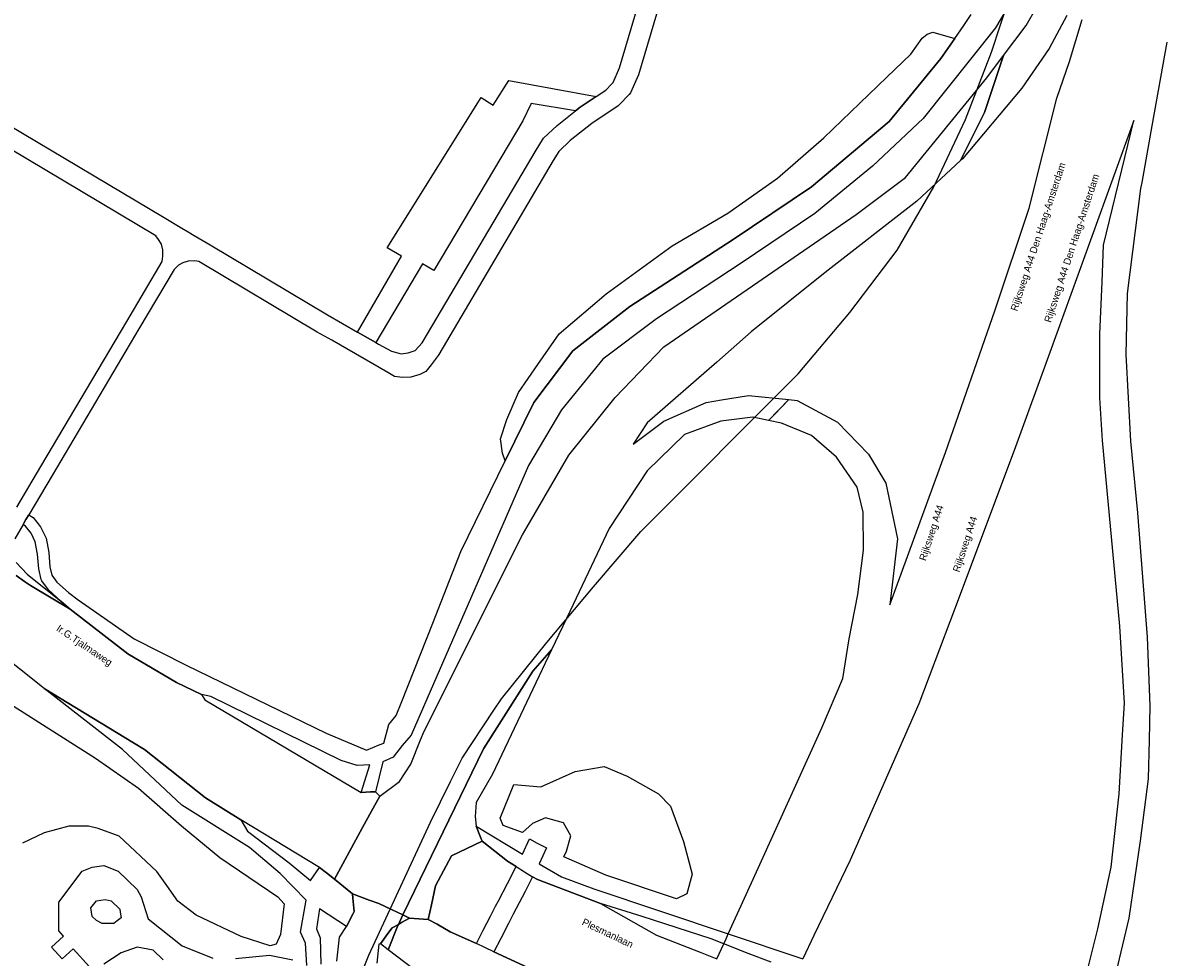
# Model space of a CAD drawing. Header units: metres. Extents: x 89872 to 99175, y 455036 to 468911.
# Tile 36 of 196: x 90774 to 91172, y 464623 to 464951. Entities that reach past the tile are written whole.
import ezdxf

# ---------------------------------------------------------------- set-up
doc = ezdxf.new("R2010")
doc.units = ezdxf.units.M
for name, color, linetype in [('Gemeentegrenzen', 7, 'KG-GEMEENTE'), ('STRNM', 7, 'Continuous'), ('Wegdeel doorgaand', 1, 'Continuous')]:
    doc.layers.add(name, color=color, linetype=linetype)
doc.layers.add('Waterdeel', color=7, linetype='Continuous', true_color=0x00aaff)
doc.layers.add('Wegdeel', color=7, linetype='Continuous', true_color=0x9a9a9a)
doc.linetypes.add('KG-GEMEENTE', pattern='A,1,-2.25,[5,NLCS.SHX,S=1,R=0,X=0,Y=0],-2.25', length=5.5)

msp = doc.modelspace()

# ---------------------------------------------------------------- linework, layer by layer
at = {"layer": 'Gemeentegrenzen', "flags": 128}
msp.add_lwpolyline([(91985.81, 461811.85), (91972.57, 462039.53), (91971.6, 462056.3), (91967.49, 462128.63), (91962.83, 462210.97), (91960.34, 462254.93), (91958.38, 462287.72), (91957.54, 462303.5), (91953.25, 462376.82), (91949.07, 462450.57), (91945.57, 462510.65), (91945.53, 462511.41), (91944.05, 462536.8), (91939.65, 462613.05), (91939.1, 462623.35), (91938.57, 462631.45), (91938.23, 462636.98), (91937.67, 462642.89), (91936.85, 462652.09), (91936.52, 462654.38), (91935.98, 462657.99), (91935.33, 462663.56), (91934.45, 462669.41), (91933.8, 462674.81), (91933.05, 462679.59), (91932.12, 462684.85), (91931.02, 462690.8), (91930.09, 462696.64), (91928.92, 462701.54), (91927.67, 462706.73), (91926.53, 462711.8), (91925.24, 462717.4), (91923.73, 462722.43), (91922.33, 462727.7), (91920.92, 462732.71), (91919.31, 462738.23), (91915.52, 462749.56), (91913.84, 462754.96), (91910.59, 462763.16), (91900, 462756.63), (91894.27, 462753.1), (91893.41, 462752.56), (91893.08, 462752.35), (91884, 462746.62), (91876.06, 462741.71), (91871.9, 462739.14), (91859.4, 462731.41), (91857.07, 462730.38), (91854.17, 462729.67), (91840.7, 462727.72), (91801.69, 462720.65), (91743.12, 462709.89), (91742.28, 462716.24), (91723.98, 462713.51), (91721.47, 462713.14), (91720.03, 462712.92), (91719.53, 462715.26), (91717.01, 462726.9), (91710.31, 462748.15), (91708.08, 462760.41), (91708.41, 462802.88), (91701.05, 462801.8), (91700.15, 462801.67), (91694.18, 462809.59), (91686.69, 462814.41), (91673.3, 462814.88), (91656.6, 462811.35), (91643.73, 462809.01), (91625.38, 462808.56), (91618.79, 462800.58), (91616.38, 462798.02), (91547.8, 462797.16), (91535.89, 462797.01), (91533.97, 462796.98), (91532.91, 462796.98), (91492.23, 462796.74), (91467.4, 462766.42), (91427.24, 462713.3), (91393.47, 462668.65), (91384.92, 462657.34), (91345.12, 462601.61), (91322.75, 462570.28), (91311.3, 462554.1), (91298.16, 462535.1), (91240.59, 462451.23), (91199.39, 462390.97), (91179.79, 462362.29), (91160.33, 462333.57), (91116.85, 462270.02), (91100.95, 462246.71), (91075.23, 462209.11), (91051.88, 462174.92), (91033.16, 462147.46), (91019.52, 462127.52), (90993.15, 462089.17), (90959.24, 462039.53), (90924.92, 461989.3), (90854.66, 461891.45), (90848.48, 461882.28), (90843.78, 461875.03), (90834.61, 461861.6), (90817.06, 461835.96), (90811.97, 461836.6), (90802.84, 461837.74), (90801.07, 461837.96), (90760.92, 461842.97), (90699.32, 461850.65), (90696.92, 461850.95), (90695.83, 461851.08), (90678.28, 461853.27), (90675.91, 461853.57), (90672.92, 461853.94), (90670.47, 461854.25), (90666.84, 461854.7), (90664.35, 461855.01), (90664.01, 461855.05), (90609.06, 461861.91), (90479.28, 461799.79), (90472.29, 461804.82), (90462.06, 461812.15), (90453.36, 461818.46), (90438.82, 461828.9), (90419.02, 461844.35), (90421.38, 461847.24), (90429.77, 461949.31), (90429.54, 461950.1), (90406.8, 462028.72), (90405.32, 462036.59), (90404.76, 462039.53), (90393.73, 462098.21), (90392.3, 462105.79), (90384.04, 462159.12), (90392.42, 462305.56), (90391.99, 462305.98), (90370.47, 462327.07), (90399.99, 462360.63), (90422.7, 462386.62), (90434.72, 462401.41), (90436.55, 462403.6), (90435.45, 462404.75), (90419.84, 462421.08), (90403.64, 462438.52), (90393.79, 462449.24), (90393.71, 462449.33), (90386.15, 462467.2), (90374.47, 462495.6), (90363.46, 462525.49), (90355.96, 462545.83), (90348.73, 462563.94), (90333.81, 462601.31), (90333.12, 462603.04), (90318.97, 462638.48), (90318.87, 462638.7), (90313.58, 462651.96), (90281.92, 462735.54), (90267.14, 462773.68), (90265.29, 462797.2), (90265.01, 462800.73), (90264.77, 462803.83), (90264.66, 462805.22), (90240.77, 462869.48), (90208.47, 462948.15), (90171.15, 463039.41), (90171.1, 463039.53), (90162.16, 463061.39), (90153.37, 463082.88), (90133.53, 463130.56), (90133.48, 463130.7), (90126.29, 463147.97), (90105.85, 463197.09), (90105.84, 463197.12), (90102.3, 463205.62), (90099.75, 463211.73), (90114.01, 463299.45), (90115.39, 463307.17), (90116.59, 463313.87), (90117.35, 463318.08), (90126.99, 463371.94), (90167.36, 463420.21), (90209.48, 463471.04), (90213.6, 463476.02), (90245.14, 463510.53), (90303.59, 463572.17), (90304.37, 463573), (90450.55, 463727.19), (90461.14, 463738.35), (90463.31, 463740.64), (90464.72, 463742.71), (90536.27, 463847.55), (90538.65, 463851.04), (90562.43, 463885.88), (90582.05, 463914.68), (90599.47, 463940.24), (90600.86, 463942.28), (90601.04, 463942.55), (90640.85, 464000.98), (90667.03, 464039.53), (90691.97, 464076.25), (90692.05, 464076.37), (90694.18, 464079.51), (90701.12, 464089.5), (90701.18, 464089.58), (90702.2, 464091.09), (90703.4, 464092.85), (90714.67, 464109.44), (90725.77, 464125.78), (90726.72, 464127.19), (90740.2, 464147.04), (90762.73, 464180.92), (90765.08, 464184.57), (90771, 464193.76), (90771.42, 464193.23), (90806.89, 464250.06), (90799.19, 464267.98), (90793.58, 464280.07), (90804.61, 464284.92), (90803.81, 464286.83), (90821.67, 464318.03), (90833.48, 464340.07), (90842.17, 464363.91), (90849.47, 464388.53), (90850.9, 464396.71), (90858.13, 464437.99), (90858.63, 464440.87), (90862.59, 464497.94), (90866.13, 464525.28), (90871.25, 464551.16), (90878.53, 464576.98), (90885.23, 464600.76), (90894.69, 464624.16), (90916.23, 464670.78), (90923.29, 464685), (90927.38, 464693.22), (90938.43, 464709.97), (90941.09, 464714), (90957.05, 464733.72), (90973.35, 464753.19), (90989.85, 464772.53), (91044.92, 464827.73), (91063.03, 464849.21), (91079.63, 464871.08), (91092.42, 464893.28), (91103.51, 464916.81), (91112.67, 464940.33), (91120.29, 464963.85), (91127, 464987.97), (91139, 465039.53), (91144.01, 465061.06), (91152.55, 465098.5), (91157.84, 465121.7), (91161.11, 465136.01), (91167.76, 465165.19), (91172.72, 465186.93), (91274.16, 465169.82), (91278.87, 465168.92), (91306.94, 465164.19), (91332.25, 465159.92), (91370.23, 465153.71), (91556.5, 465122.29), (91557.9, 465122.05), (91558.32, 465121.98), (91871.9, 465069.08), (91922.03, 465060.62), (92028.58, 465042.86), (92029.05, 465042.78), (92039.59, 465041.01), (92042.01, 465042.88), (92058.73, 465054.97), (92061.16, 465057.23), (92072.53, 465074.55), (92088.56, 465098.55), (92080.97, 465168.59), (92067.81, 465290.11), (92105.28, 465350.83), (92113.42, 465364.09), (92113.85, 465364.8), (92156.87, 465434.93), (92230.87, 465530.04), (92308.96, 465565.35), (92325.03, 465572.62), (92358.36, 465534.34), (92375.52, 465545.73), (92376.91, 465547.36), (92384.66, 465556.46), (92397.29, 465571.45), (92416.04, 465593.91), (92432.88, 465613.69), (92464.88, 465651.21), (92497.86, 465688.87), (92505.83, 465697.44), (92511.57, 465704.12), (92521.66, 465716.37), (92529.98, 465726.8), (92537.61, 465736.36), (92552.63, 465755.02), (92556.4, 465759.68), (92562.83, 465767.63), (92569.99, 465776.31), (92574, 465780.59), (92577.23, 465784.05), (92588.96, 465795.43), (92608.34, 465813.96), (92622.92, 465827.43), (92631.95, 465835.5), (92640.36, 465842.9), (92646.72, 465848.4), (92649.67, 465851.09), (92655.38, 465856.57), (92659.68, 465860.77), (92669.91, 465871.24), (92675.75, 465876.86), (92679.79, 465880.73), (92688.17, 465888.52), (92695.01, 465895.69), (92697.26, 465898.27), (92704.75, 465907.62), (92710.44, 465915.75), (92715.48, 465923.91), (92725.57, 465940.5), (92746.28, 465971.18), (92753.8, 465982.23), (92759.43, 465990.23), (92765.7, 465998.94), (92769.21, 466003.16), (92773.77, 466008.49), (92780.83, 466016.17), (92794.83, 466030.97), (92802.6, 466039.51), (92802.62, 466039.53), (92809.88, 466047.53), (92816.37, 466054.82), (92821.82, 466061.33), (92828.63, 466069.34), (92835.92, 466079.06), (92842.64, 466088.4), (92855.4, 466105.33), (92855.72, 466105.42), (92856.2, 466105.49), (92856.58, 466105.48), (92857, 466105.46), (92857.27, 466105.4), (92857.62, 466105.29), (92857.92, 466105.17), (92858.19, 466105.04), (92858.49, 466104.84), (92859.04, 466104.43), (92861.97, 466101.77), (92865.72, 466098.37), (92920.24, 466048.9), (92924.01, 466045.52), (92930.57, 466039.62), (92998.61, 466101.64), (93005.84, 466108.13), (93007.72, 466106.77), (93009.32, 466105.61), (93030.87, 466090.03), (93065.85, 466064.82), (93100.67, 466039.53), (93102.63, 466038.11), (93109.36, 466033.25), (93110.1, 466034.21), (93306.23, 465895.87), (93359.76, 465857.43), (93435.05, 465802.05), (93442.08, 465801.87), (93443.29, 465801.85), (93453.92, 465801.63), (93457.86, 465939.66), (93469.43, 465939.2), (93472.19, 465939.09), (93475.38, 465938.96), (93481.54, 465938.72), (93483.27, 465938.65), (93484.14, 465938.62), (93485.57, 465938.11), (93486.41, 465937.57), (93494.85, 465922.09), (93504.14, 465904.63), (93508.62, 465897.95), (93513.13, 465894.34), (93520.95, 465889.78), (93530.99, 465883.82), (93532.52, 465882.69), (93535.59, 465878.57), (93538.2, 465872.98), (93542.8, 465865.6), (93545.32, 465862.19), (93550.73, 465857.44), (93558, 465851.82), (93581.85, 465842.2), (93589.8, 465836.36), (93596, 465832.33), (93604.61, 465824.42), (93611.17, 465817.58), (93626.64, 465799), (93639.91, 465783.23), (93651.14, 465769.83), (93670.29, 465745.71), (93684.46, 465727.85), (93694.85, 465714.77), (93712.32, 465692.69), (93728.2, 465671.99), (93747.98, 465645.79), (93761.04, 465629.12), (93766.29, 465628.08), (93771.39, 465626.55), (93776.82, 465625.79), (93788.1, 465624.27), (93792.4, 465621.55), (93838.86, 465642.65), (93852.5, 465660.67), (93871.9, 465686.31), (93875.58, 465691.17), (93878.32, 465694.79), (93890.16, 465710.98), (93902.12, 465728.33), (93905.89, 465733.99), (93919.17, 465753.96), (93935.19, 465778.88), (93943.9, 465792.43), (93948.65, 465800.04), (93970.06, 465836.53), (93970.54, 465837.4), (93971.35, 465838.89), (93989.07, 465871.24), (93993.85, 465879.98), (94010.83, 465914.78), (94036.3, 465967.7), (94036.96, 465969.06), (94053.84, 466007.74), (94056.01, 466013.14), (94057.82, 466017.96), (94065.93, 466039.53), (94071.93, 466055.52), (94073.83, 466060.66), (94078.67, 466074.57), (94085.46, 466094.06), (94093.55, 466118.42), (94094.92, 466122.53), (94102.3, 466146.15), (94103.67, 466150.8), (94110.42, 466174.94), (94113.71, 466186.71), (94121.68, 466216.88), (94125.59, 466232.1), (94127.77, 466240.59), (94137.96, 466288.64), (94144.53, 466331.52), (94144.93, 466334.98), (94145.41, 466339.09), (94145.82, 466342.66), (94151.42, 466390.75), (94153.23, 466390.7), (94157.6, 466460.9), (94159.9, 466526.21), (94159.35, 466560.42), (94158.49, 466578.41), (94170.96, 466578.54), (94209.06, 466578.94), (94214.84, 466579), (94215.89, 466579.01), (94219.52, 466579.05), (94240.71, 466579.18), (94241.51, 466579.18), (94263.35, 466579.32), (94263.77, 466579.32), (94282.32, 466579.43), (94323.27, 466579.65), (94379.32, 466580.31), (94401.36, 466585.53), (94402.65, 466586.01), (94419.81, 466593.87), (94424.57, 466597.31), (94434.77, 466604.54), (94443.71, 466610.91), (94446.73, 466613.07), (94447.21, 466613.41), (94452.88, 466617.46), (94455.64, 466618.85), (94468.76, 466625.48), (94489.19, 466633.87), (94509.41, 466639.35), (94528.78, 466642.95), (94558.66, 466645.13), (94568.59, 466644.46), (94591.46, 466642.45), (94597.53, 466641.07), (94607.95, 466639.18), (94627.5, 466635), (94700, 466615.5), (94735, 466606.5), (94916, 466566.5), (94919.73, 466565.74), (94955, 466558.5), (94960.94, 466557.34), (94964.2, 466556.71), (94965.83, 466558.34), (94967.61, 466560.24), (95049.67, 466540.64), (95076.19, 466534.31), (95121, 466523.72), (95162.95, 466513.62), (95181.07, 466509.25), (95206.54, 466503.31), (95252.02, 466491.75), (95295.53, 466480.7), (95302.45, 466479.13), (95324.97, 466472.76), (95370.65, 466460.17), (95399.23, 466452.31), (95479.68, 466427.72), (95495.6, 466422.85), (95497.02, 466422.44), (95500.31, 466421.48), (95521.54, 466414.36), (95521.72, 466414.3), (95578.37, 466395.31), (95578.38, 466395.16), (95578.82, 466390.43), (95579.2, 466386.47), (95579.25, 466385.66), (95579.74, 466378.15), (95579.76, 466373.01), (95579.77, 466370.42), (95579.73, 466368.56), (95579.7, 466366.73), (95579.55, 466358.34), (95579.25, 466356.16), (95579.19, 466355.76), (95578.88, 466353.52), (95578.85, 466353.31), (95576.38, 466342.92), (95574.98, 466330.93), (95574.45, 466318.83), (95574.73, 466296.11), (95575.17, 466266.8), (95575.16, 466263.45), (95574.33, 466256.64), (95572.45, 466246.32), (95570.27, 466235.69), (95567.02, 466224.62), (95557.98, 466194.3), (95552.98, 466177.27), (95549.34, 466166.34), (95547.1, 466160.72), (95545.34, 466154.12), (95542, 466138.28), (95539.78, 466125.62), (95539.36, 466123.58), (95537.12, 466114.76), (95535.79, 466105.96), (95534.78, 466098.22), (95534.13, 466088.41), (95533.79, 466082.76), (95533.54, 466078.91), (95530.66, 466058.4), (95529.12, 466043.77), (95528.98, 466039.53), (95528.97, 466039.12), (95530.32, 466010.37), (95530.62, 466007.24), (95531.17, 466003.97), (95531.78, 466000.6), (95540.13, 465977.94), (95544.77, 465965.04), (95546.23, 465960.02), (95549.07, 465951.74), (95550.04, 465947.53), (95550.97, 465942.66), (95552.42, 465934.03), (95552.68, 465931.95), (95553.53, 465925.61), (95554.12, 465921.5), (95556.73, 465908.18), (95558.94, 465897.06), (95560.33, 465890.16), (95561.4, 465883.69), (95562.18, 465878.87), (95562.57, 465875.79), (95562.89, 465866.79), (95563.3, 465854.63), (95563.55, 465848.28), (95563.55, 465843.26), (95563.6, 465835.56), (95563.61, 465832.46), (95563.31, 465827.46), (95562.96, 465822.22), (95562.3, 465816.61), (95561.77, 465812.67), (95560.32, 465803.53), (95559.52, 465798.89), (95558.78, 465795.56), (95553.78, 465772.56), (95551.91, 465764.15), (95550.5, 465757.21), (95548.74, 465750.32), (95547.3, 465744.37), (95546.46, 465740.94), (95543.92, 465732.87), (95540.23, 465722.02), (95539.71, 465720.56), (95539.09, 465716.02), (95538.47, 465711.26), (95536.77, 465702.24), (95527.92, 465670.67), (95527.84, 465668.95), (95527.7, 465667.03), (95528.82, 465658.18), (95531.91, 465635.75), (95537.16, 465601.96), (95537.52, 465600), (95537.96, 465597.87), (95540.35, 465589.87), (95543.94, 465578.1), (95546.47, 465570.53), (95553.13, 465554.75), (95567.64, 465520.24), (95573.21, 465505.84), (95574.45, 465501.86), (95575.55, 465498.07), (95576.32, 465494.08), (95576.62, 465490.2), (95576.79, 465485.95), (95576.96, 465481.99), (95576.94, 465478.22), (95576.51, 465474.48), (95576.09, 465472.29), (95575.37, 465469.6), (95574.08, 465465.33), (95572.6, 465461.08), (95571.42, 465458.18), (95570.11, 465455.28), (95568.34, 465451.92), (95565.89, 465448.07), (95565.58, 465447.53), (95562.52, 465440.39), (95559.07, 465433.06), (95540.84, 465399.48), (95523.65, 465368.23), (95516.81, 465356.01), (95511.85, 465347.89), (95492.52, 465317.33), (95486.36, 465307.5), (95480.59, 465297.94), (95479.77, 465296.75), (95477.89, 465294.01), (95477.47, 465293.39), (95474.71, 465289.14), (95468.37, 465278.85), (95458.8, 465263.96), (95447.6, 465249.33), (95444.94, 465246.39), (95423.24, 465225.43), (95398.04, 465200.76), (95373.2, 465175.41), (95363.98, 465165), (95359.15, 465158.83), (95346.67, 465140.48), (95339.62, 465123.09), (95339.26, 465121.58), (95339.18, 465121.24), (95334.55, 465081.47), (95341.66, 465053.51), (95345.02, 465039.53), (95348.03, 465026.98), (95349.31, 465022.05), (95356.2, 465000), (95365.4, 464970.54), (95381.79, 464806.72), (95385.02, 464770.86), (95387.49, 464748.32), (95390.41, 464718.29), (95392.34, 464697.86), (95394.99, 464671.19), (95397.14, 464648.62), (95399.53, 464624.71), (95401.63, 464602.45), (95403.59, 464583.03), (95405.53, 464565.38), (95408.42, 464541.95), (95402.27, 464514.29), (95399.71, 464506.14), (95396, 464495.22), (95392.73, 464487.76), (95388.49, 464478.32), (95384.48, 464470.56), (95376.24, 464454.26), (95370.72, 464442.66), (95365.78, 464430.78), (95358.53, 464412.74), (95352.49, 464396.26), (95346.71, 464379.44), (95342.53, 464364.85), (95337.15, 464344.05), (95332.52, 464321.23), (95329.92, 464306.43), (95328.5, 464296.12), (95326.71, 464282.12), (95326, 464271.02), (95324.59, 464249.71), (95320.1, 464176.63), (95318.9, 464159.43), (95318.29, 464150), (95317.32, 464135.22), (95315.89, 464119.26), (95314.25, 464108.78), (95312.59, 464099.71), (95310.39, 464089.6), (95308.2, 464079.59), (95303.92, 464039.53), (95303.57, 464036.29), (95301.26, 464026.09), (95299.28, 464017.67), (95299.7, 464009.14), (95300.39, 464004.82), (95300.41, 464004.65), (95301.12, 464001.68), (95302.34, 463997.54), (95304.62, 463991.84), (95307.55, 463986.46), (95310.75, 463981.69), (95314.99, 463977.11), (95320.94, 463971.02), (95331.81, 463960.54), (95359.48, 463931.58), (95381.27, 463908.82), (95403.65, 463884.27), (95431.79, 463853.53), (95455.46, 463827.96), (95466.68, 463815.34), (95502.46, 463776.61), (95532.68, 463744.19), (95547.03, 463729.25), (95563.9, 463711.87), (95579.55, 463695.82), (95589.54, 463685.3), (95600.69, 463673.67), (95610.21, 463663.67), (95617.15, 463656.6), (95628.25, 463643.69), (95639.94, 463629.57), (95649.37, 463617.44), (95657.97, 463605.63), (95666.29, 463594.26), (95674.77, 463581.25), (95681.69, 463570.07), (95689.15, 463556.53), (95695.8, 463543.74), (95701.56, 463532.04), (95707.3, 463519.64), (95712.61, 463507.25), (95717.22, 463494.89), (95721.94, 463481.96), (95726.25, 463469.18), (95729.73, 463456.86), (95733.65, 463443.47), (95736.72, 463431.45), (95739.62, 463418.44), (95745.12, 463383.87), (95747.24, 463369.95), (95749.45, 463354.91), (95750.98, 463338.88), (95752.46, 463322.34), (95754.03, 463308.55), (95756.14, 463293.1), (95758.26, 463276.49), (95760.29, 463260.4), (95762.38, 463245.18), (95764.92, 463229.99), (95767.11, 463215.76), (95769.04, 463205.23), (95771.78, 463190.86), (95774.47, 463176.59), (95777.4, 463162.1), (95779.82, 463148.83), (95783.17, 463133.08), (95785.7, 463120.22), (95789.51, 463102.67), (95800.23, 463039.53), (95801.15, 463034.11), (95808.28, 462989.38), (95816.21, 462948.6), (95822.09, 462914.33), (95830.21, 462870.66), (95840.79, 462822.54), (95848.68, 462791.26), (95856.28, 462759.18), (95863, 462728.44), (95868.03, 462705.46), (95871.9, 462690.57), (95880.9, 462655.94), (95891.2, 462609.73), (95902.59, 462560.92), (95903.74, 462555.46), (95913.19, 462510.87), (95919.28, 462490.65), (95920.63, 462486.29), (95909.41, 462481.41), (95909.91, 462479.61), (95909.27, 462479.33), (95905.81, 462477.83), (95905.48, 462478.58), (95900.36, 462476.31), (95871.9, 462463.72), (95867.59, 462461.81), (95857.03, 462457.14), (95848.4, 462453.32), (95846.91, 462452.66), (95834.55, 462447.19), (95826.84, 462443.75), (95826.33, 462443.52), (95823.48, 462442.25), (95819.82, 462440.62), (95806.01, 462434.47), (95783.17, 462424.31), (95760.34, 462414.13), (95714.69, 462393.78), (95690.96, 462383.13), (95662.53, 462370.21), (95633.33, 462356.49), (95602.21, 462341.3), (95578.89, 462329.38), (95575.85, 462327.82), (95554.1, 462316.19), (95541.15, 462309.03), (95526.13, 462300.53), (95513.34, 462293.09), (95496.4, 462282.98), (95481.94, 462274.11), (95466.47, 462264.26), (95454.63, 462256.1), (95434.43, 462241.75), (95416.45, 462228.55), (95394.75, 462212.05), (95389.26, 462207.73), (95370.73, 462193.15), (95368.87, 462191.67), (95369.48, 462190.88), (95369.09, 462190.56), (95368.1, 462191.76), (95366.98, 462190.84), (95366.65, 462191.24), (95365.99, 462192.05), (95347.74, 462177.1), (95335.45, 462166.79), (95305.84, 462140.56), (95277.11, 462113.55), (95261.47, 462100.73), (95241.53, 462081.98), (95228.52, 462069.75), (95221.58, 462063.22), (95203.07, 462043.03), (95199.88, 462039.53), (95175.71, 462013.01), (95154.67, 461988.39), (95142.48, 461973.61), (95126.8, 461954.23), (95111.13, 461934.85), (95101.93, 461923.06), (95084.08, 461899.01), (95065.19, 461871.33), (95044.83, 461840.97), (95034.77, 461826.04), (95016.41, 461798.16), (94997.39, 461770.54), (94998.3, 461770.04), (95003.14, 461767.38), (95034.37, 461750.23), (95077.96, 461726.07), (95081.36, 461723.94), (95167.44, 461678.98), (95166.77, 461678.47), (95161.23, 461673.92), (95169.8, 461669.24), (95169.06, 461668.64), (95163.22, 461663.95), (95152.82, 461655.57), (95147.19, 461650.97), (95131.9, 461638.89), (95115.93, 461626.14), (95101.08, 461614.34), (95100.03, 461613.51), (95084.11, 461600.97), (95069.83, 461589.95), (95056.22, 461579.19), (95049.96, 461574.14), (95034.42, 461561.79), (95023.08, 461553.31), (95017.31, 461548.99), (94998.51, 461534.46), (94992.09, 461528.74), (94984.51, 461522.67), (94965.78, 461505.96), (94939.61, 461483.94), (94919.01, 461467.23), (94897.04, 461449.17), (94873.46, 461429.5), (94856.43, 461415.88), (94838.21, 461401.58), (94815.01, 461383.45), (94795.62, 461367.85), (94790.33, 461363.12), (94770.87, 461346.88), (94754.13, 461331.97), (94722.31, 461304.51), (94682.92, 461272.33), (94656.54, 461251.2), (94640.69, 461238.37), (94616.64, 461218.49), (94589.37, 461197.16), (94574.19, 461185.52), (94552.62, 461168.48), (94547.32, 461164.27), (94518.9, 461141.12), (94505.3, 461130.77), (94495.14, 461123.18), (94480.84, 461111.32), (94472.12, 461103.84), (94456.75, 461090.7), (94443.65, 461079.53), (94438.38, 461074.7), (94435.1, 461071.26), (94432.67, 461068.63), (94426.74, 461061.67), (94423.24, 461058.7), (94418.9, 461055.33), (94410.89, 461051.13), (94406.71, 461048.42), (94404.43, 461046.56), (94395.45, 461039.53), (94390.62, 461035.75), (94363.61, 461014.68), (94333.22, 460990.56), (94311.5, 460973.29), (94296.62, 460961.2), (94279.16, 460946.76), (94256.08, 460927.62), (94237.84, 460912.89), (94228.8, 460905.45), (94208.07, 460887.46), (94191.68, 460873.78), (94173.6, 460858.78), (94158.61, 460846.77), (94141.13, 460832.84), (94123.98, 460819.3), (94110.48, 460808.98), (94093.38, 460795.66), (94085.02, 460788.88), (94076.97, 460782.08), (94064.25, 460771.51), (94048.28, 460757.82), (94033.55, 460746.49), (94016.61, 460733.42), (93999.95, 460719.99), (93973.59, 460699.28), (93972.51, 460698.4), (93969.13, 460695.67), (93969.06, 460695.62), (93936.44, 460669.08), (93937.4, 460667.46), (93881.86, 460622.62), (93877.48, 460619.09), (93871.9, 460614.58), (93849.36, 460596.39), (93844.03, 460592.08), (93822.59, 460574.78), (93822, 460574.28), (93780.04, 460537.93), (93773.53, 460532.43), (93747.56, 460509.6), (93701.46, 460469.06), (93661.61, 460434.02), (93557.94, 460380.06), (93475.78, 460337.73), (93428.58, 460312.93), (93393.7, 460292.89), (93386.88, 460286.74), (93366.1, 460267.64), (93329.61, 460233.85), (93295.16, 460201.73), (93249.43, 460159.19), (93201.19, 460114.23), (93156.33, 460072.2), (93121.09, 460039.53), (93110.85, 460030.04), (93077.29, 459999.15), (93042.01, 459967.24), (93015.14, 459942.77), (93012.55, 459940.42), (92988.16, 459918.01), (92963.08, 459895.19), (92946.15, 459881.13), (92782.13, 459730.55), (92702.35, 459657.95), (92657.84, 459618.97), (92635.21, 459597.77), (92385.94, 459364.34), (92380.03, 459374.16), (92339.89, 459440.92), (92348.47, 459531.52), (92356.69, 459618.32), (92356.7, 459618.4), (92345.49, 459732.65), (92343.41, 459753.78), (92343.42, 459753.93), (92344.95, 459799.96), (92347.14, 459866.13), (92347.45, 459866.32), (92390.27, 459893), (92305.29, 460039.53), (92299.44, 460049.62), (92296.84, 460054.11), (92204.91, 460208.88), (92204.74, 460209.17), (92203.57, 460211.12), (92203.11, 460211.9), (92202.04, 460213.69), (92074.83, 460426.49), (92068.94, 460436.46), (92022.86, 460411.71), (91987.38, 460473), (91980.24, 460485.33), (91965.51, 460472.78), (91965.41, 460472.65), (91961.16, 460467.16), (91956.5, 460461.14), (91956.36, 460460.96), (91948.56, 460451.25), (91953.2, 460437.7), (91953.84, 460435.8), (91956.76, 460427.29), (91957.73, 460424.45), (91956.75, 460422.95), (91939.1, 460395.78), (91938.87, 460395.41), (91919.58, 460364.85), (91948.83, 460302.52), (91948.45, 460302.16), (91908.63, 460265.19), (91871.9, 460231.08), (91863.71, 460223.48), (91829.97, 460279.74), (91829.67, 460280.23), (91824.63, 460288.64), (91824.61, 460288.68), (91824.4, 460289.03), (91816.79, 460301.72), (91819.64, 460305.48), (91829.93, 460321.17), (91840.6, 460338.46), (91845.85, 460348.55), (91856.88, 460373.76), (91871.66, 460405.5), (91871.9, 460405.98), (91891.75, 460446.44), (91905.99, 460473.46), (91918.5, 460493.59), (91929.18, 460509.93), (91940.22, 460529), (91946.76, 460540.9), (91957.89, 460561.15), (91970.98, 460586.91), (91984.68, 460613.63), (91992.01, 460627.85), (92013.25, 460661.97), (92030.97, 460684.81), (92049.21, 460710.73), (92062.29, 460727.44), (92078, 460757.65), (92087.66, 460777.01), (92094.36, 460790.92), (92097.57, 460800.37), (92103.1, 460814.82), (92109.13, 460832.66), (92119.53, 460865.73), (92126.14, 460896.84), (92127.49, 460905.43), (92129.76, 460914.39), (92135.36, 460943.2), (92138.27, 460952.72), (92138.66, 460953.98), (92144.24, 460972.64), (92149.57, 460992.54), (92152.6, 461007.14), (92152.85, 461008.6), (92153.66, 461013.38), (92154.53, 461022.02), (92155.2, 461033.98), (92155.35, 461039.53), (92155.37, 461040.14), (92155.18, 461046.41), (92153.51, 461061.42), (92153.05, 461064.92), (92148.5, 461088.24), (92145.82, 461096.61), (92144.56, 461099.71), (92141.5, 461106.31), (92139.14, 461111.06), (92132.03, 461124.88), (92109.74, 461163.87), (92092.42, 461195.41), (92092.34, 461195.54), (92083.07, 461212.42), (92058.11, 461258.26), (92044.3, 461284.17), (92033.78, 461306.12), (92029.8, 461315.54), (92025.18, 461327.02), (92022.62, 461334.88), (92020.9, 461340.66), (92018.29, 461349.73), (92016.77, 461356.21), (92014.96, 461364.94), (92013.81, 461370.99), (92013.14, 461376.04), (92011.98, 461385.86), (92009.83, 461406.51), (92009.04, 461414.38), (92008.45, 461422), (92008.08, 461428.85), (92006.61, 461452.41), (92005.98, 461462.23), (92005.07, 461481.07), (92002.65, 461522.01), (92001.21, 461544.76), (91999.79, 461569.43), (91996.21, 461634.32), (91993.76, 461676.13), (91993.28, 461684.3), (91985.81, 461811.85)], close=True, dxfattribs=at)
at = {"layer": 'Waterdeel', "lineweight": -3}
for p, q in [((91090.09, 464946.7), (91092.06, 464947.42)), ((91092.06, 464947.42), (91099.83, 464945.2)), ((91084.36, 464939.67), (91088.37, 464945.26)), ((91088.37, 464945.26), (91090.09, 464946.7)), ((91099.83, 464945.2), (91094.86, 464938.12)), ((91076.04, 464931.64), (91084.36, 464939.67)), ((91094.86, 464938.12), (91083.2, 464923.91)), ((91053.95, 464910.41), (91076.04, 464931.64)), ((91083.2, 464923.91), (91076.78, 464916.06)), ((91076.78, 464916.06), (91049.66, 464893.28)), ((91037.75, 464896.21), (91053.95, 464910.41)), ((91020.39, 464884.02), (91037.75, 464896.21)), ((91049.66, 464893.28), (91022.18, 464874.83)), ((91000.89, 464872.55), (91020.39, 464884.02)), ((90977.8, 464855.77), (91000.89, 464872.55)), ((91022.18, 464874.83), (90986.02, 464851.33)), ((90961.3, 464841.74), (90977.8, 464855.77)), ((90986.02, 464851.33), (90966.14, 464835.78)), ((90953.85, 464830.96), (90961.3, 464841.74)), ((90966.14, 464835.78), (90952.4, 464817.69)), ((90947.11, 464821.21), (90953.85, 464830.96)), ((90942.95, 464811.74), (90947.11, 464821.21)), ((90952.4, 464817.69), (90942.44, 464797.3)), ((90940.8, 464805), (90942.95, 464811.74)), ((90941.45, 464799.99), (90940.8, 464805)), ((90942.44, 464797.3), (90941.45, 464799.99)), ((90766.66, 464713.68), (90798.99, 464693.15)), ((90798.99, 464693.15), (90814.03, 464682.71)), ((90954.92, 464683.18), (90966.88, 464688.46)), ((90966.88, 464688.46), (90977.07, 464690.22)), ((90977.07, 464690.22), (90985.16, 464686.88)), ((90940.68, 464672.11), (90945.45, 464683.97)), ((90945.45, 464683.97), (90954.92, 464683.18)), ((90985.16, 464686.88), (90996.06, 464680.72)), ((90814.03, 464682.71), (90829.08, 464669.5)), ((90996.06, 464680.72), (91000.28, 464676.33)), ((91000.28, 464676.33), (91004.85, 464664.02)), ((90941.74, 464669.65), (90940.68, 464672.11)), ((90956.5, 464672.28), (90951.93, 464670.35)), ((90962.83, 464670.53), (90956.5, 464672.28)), ((90789.68, 464669.32), (90781.05, 464667.08)), ((90796.58, 464669.32), (90789.68, 464669.32)), ((90799.95, 464668.5), (90796.58, 464669.32)), ((90807.28, 464665.81), (90799.95, 464668.5)), ((90829.08, 464669.5), (90842.59, 464658.44)), ((90948.42, 464667.18), (90941.74, 464669.65)), ((90951.93, 464670.35), (90948.42, 464667.18)), ((90965.38, 464666), (90962.83, 464670.53)), ((90781.05, 464667.08), (90773.47, 464663.42)), ((90820.48, 464653.52), (90807.28, 464665.81)), ((90963.9, 464660.59), (90965.38, 464666)), ((91004.85, 464664.02), (91007.84, 464652.59)), ((90962.91, 464658.62), (90963.9, 464660.59)), ((90842.59, 464658.44), (90862.86, 464644.61)), ((90977.68, 464652.22), (90962.91, 464658.62)), ((90823.98, 464648.56), (90820.48, 464653.52)), ((91002.35, 464643.9), (90977.68, 464652.22)), ((91007.84, 464652.59), (91006.04, 464645.66)), ((90827.85, 464643.08), (90823.98, 464648.56)), ((90862.86, 464644.61), (90865.01, 464642.16)), ((91006.04, 464645.66), (91002.35, 464643.9)), ((90834.3, 464638.16), (90827.85, 464643.08)), ((90865.01, 464642.16), (90863.78, 464631.41)), ((90849.96, 464630.79), (90834.3, 464638.16)), ((90860.1, 464627.41), (90849.96, 464630.79)), ((90863.78, 464631.41), (90862.24, 464628.03)), ((90862.24, 464628.03), (90860.1, 464627.41))]:
    msp.add_line(p, q, dxfattribs=at)
at = {"layer": 'Wegdeel'}
for p, q in [((91127.22, 464971.34), (91114.07, 464948.94)), ((91103, 464949.7), (91105.53, 464953.58)), ((91114.07, 464948.94), (91088.71, 464917.15)), ((91099.83, 464945.2), (91103, 464949.7)), ((91094.86, 464938.12), (91099.83, 464945.2)), ((91083.2, 464923.91), (91094.86, 464938.12)), ((90938.26, 464921.81), (90943.66, 464930.45)), ((90943.66, 464930.45), (90974.3, 464924.89)), ((90901.12, 464871.84), (90934.01, 464924.46)), ((90934.01, 464924.46), (90938.26, 464921.81)), ((90974.3, 464924.89), (90968.61, 464921.08)), ((91076.78, 464916.06), (91083.2, 464923.91)), ((90951.5, 464922.44), (90948.54, 464916.39)), ((90966.99, 464919.8), (90951.5, 464922.44)), ((90968.61, 464921.08), (90966.99, 464919.8)), ((90948.54, 464916.39), (90917.47, 464863.92)), ((91049.66, 464893.28), (91076.78, 464916.06)), ((91088.71, 464917.15), (91070.99, 464900.51)), ((91070.99, 464900.51), (91050.74, 464883.88)), ((91022.18, 464874.83), (91049.66, 464893.28)), ((91050.74, 464883.88), (91025.07, 464866.52)), ((90906.17, 464868.9), (90901.12, 464871.84)), ((90986.02, 464851.33), (91022.18, 464874.83)), ((90890.73, 464842.38), (90906.17, 464868.9)), ((90913.45, 464866.3), (90897.12, 464838.72)), ((90917.47, 464863.92), (90913.45, 464866.3)), ((91025.07, 464866.52), (90995.43, 464846.99)), ((90966.14, 464835.78), (90986.02, 464851.33)), ((90995.43, 464846.99), (90976.62, 464832.88)), ((90897.12, 464838.72), (90890.73, 464842.38)), ((90952.4, 464817.69), (90966.14, 464835.78)), ((90976.62, 464832.88), (90962.16, 464815.16)), ((90942.44, 464797.3), (90952.4, 464817.69)), ((90962.16, 464815.16), (90950.59, 464795.63)), ((90950.59, 464795.63), (90909.49, 464701.18)), ((90926.91, 464765.52), (90942.44, 464797.3)), ((90773.66, 464774.98), (90773.95, 464775.47)), ((90773.95, 464775.47), (90774.68, 464776.71)), ((90774.68, 464776.71), (90775.7, 464778.43)), ((90775.7, 464778.43), (90777.2, 464777.42)), ((90777.2, 464777.42), (90779.82, 464774.17)), ((90774.5, 464774.45), (90773.66, 464774.98)), ((90776.45, 464772.01), (90774.5, 464774.45)), ((90777.9, 464768.94), (90776.45, 464772.01)), ((90779.82, 464774.17), (90781.71, 464770.2)), ((90778.67, 464764.62), (90777.9, 464768.94)), ((90781.71, 464770.2), (90782.64, 464765.14)), ((90779.14, 464759.5), (90778.67, 464764.62)), ((90782.64, 464765.14), (90783.09, 464760.15)), ((90917.05, 464740.47), (90926.91, 464765.52)), ((90783.09, 464760.15), (90783.79, 464757.23)), ((90780.03, 464755.77), (90779.14, 464759.5)), ((90780.24, 464755.32), (90780.03, 464755.77)), ((90783.79, 464757.23), (90785.54, 464754.83)), ((90782.56, 464752.17), (90780.24, 464755.32)), ((90786.89, 464748.09), (90782.56, 464752.17)), ((90785.54, 464754.83), (90789.61, 464751.14)), ((90790.2, 464745.29), (90786.89, 464748.09)), ((90789.61, 464751.14), (90792.96, 464748.58)), ((90792.96, 464748.58), (90812.58, 464734.92)), ((90810.33, 464729.67), (90790.2, 464745.29)), ((90906.23, 464712.99), (90917.05, 464740.47)), ((90812.58, 464734.92), (90830.77, 464725.7)), ((90827.42, 464719.7), (90810.33, 464729.67)), ((90830.77, 464725.7), (90879.73, 464701.96)), ((90836.09, 464715.5), (90827.42, 464719.7)), ((90839.39, 464714.71), (90836.09, 464715.5)), ((90884.99, 464692.34), (90839.39, 464714.71)), ((90904.31, 464708.11), (90906.23, 464712.99)), ((90901.72, 464704.91), (90904.31, 464708.11)), ((90899.94, 464698.46), (90901.72, 464704.91)), ((90879.73, 464701.96), (90893.88, 464695.96)), ((90909.49, 464701.18), (90906.4, 464697.63)), ((90893.88, 464695.96), (90898.35, 464697.8)), ((90898.35, 464697.8), (90899.94, 464698.46)), ((90906.4, 464697.63), (90903.2, 464693.57)), ((90890.65, 464690.61), (90884.99, 464692.34)), ((90899.63, 464691.84), (90896.99, 464681.43)), ((90903.2, 464693.57), (90899.63, 464691.84)), ((90895.08, 464690.86), (90890.65, 464690.61)), ((90891.99, 464681.14), (90895.08, 464690.86)), ((90895.26, 464681.33), (90891.99, 464681.14)), ((90896.99, 464681.43), (90895.26, 464681.33))]:
    msp.add_line(p, q, dxfattribs=at)
for points in [[(90873.01, 464620.58), (90872.53, 464628.36), (90870.82, 464632.25), (90872.77, 464643.44), (90863.69, 464652.83), (90852.98, 464661.94), (90829.29, 464676.69), (90808.47, 464696.25), (90781.06, 464717.54), (90812.34, 464698.58), (90816.19, 464696.24), (90837.48, 464679.29), (90849.91, 464671.54), (90852.25, 464667.6), (90866.77, 464656.52), (90874.27, 464650.37), (90877.47, 464654.92), (90879.84, 464653.06), (90882.64, 464650.86), (90888.92, 464645.69), (90889.07, 464644.14), (90889.53, 464639.54), (90889.17, 464638.82), (90886.87, 464634.2), (90877.37, 464640.42), (90876.42, 464633.47), (90877.63, 464630.31), (90877.88, 464621.07)], [(90910.19, 464619.42), (90901.51, 464626.1), (90904.83, 464634.59), (90905.02, 464634.98), (90906.08, 464635.58), (90908.98, 464637.2), (90915.46, 464636.73), (90918.58, 464635), (90923.21, 464632.42), (90932.32, 464628.23), (90934.73, 464632.9), (90937.28, 464637.85), (90939.08, 464641.34), (90940.05, 464643.22), (90943.19, 464649.32), (90946.25, 464655.25), (90943.19, 464657.14), (90934.32, 464664.07), (90933.75, 464665.49), (90932.21, 464669.33), (90948.48, 464659.57), (90950.94, 464664.97), (90953.66, 464663.47), (90956.85, 464661.72), (90954.34, 464656.18), (90962.17, 464651.64), (90973.39, 464647.41), (91020.5, 464631.65), (91029.25, 464628.72), (91037.53, 464625.95), (91042.05, 464624.44), (91046.56, 464622.93)], [(90796.98, 464620.16), (90791.25, 464626.45), (90787.33, 464622.88), (90783.63, 464626.95), (90787.87, 464630.8), (90786.17, 464632.67), (90786.17, 464642.72), (90794.3, 464653.57), (90797.86, 464655.04), (90801.92, 464655.54), (90807, 464653.57), (90813.6, 464647.16), (90815.03, 464644.57), (90817.4, 464636.97), (90829.39, 464627.41), (90840.14, 464623.11)], [(91035.51, 464621.7), (91027.52, 464624.83), (91018.93, 464628.19), (91014.5, 464629.93), (90990.4, 464637.79), (90975.73, 464642.24), (90953.68, 464650.64), (90952.01, 464651.67), (90949.37, 464646.54), (90946.29, 464640.57), (90945.26, 464638.57), (90943.55, 464635.26), (90940.84, 464629.99), (90938.47, 464625.39), (90997.42, 464598.2)], [(90883.47, 464622.04), (90884.44, 464630.55), (90886.87, 464634.2), (90889.17, 464638.82), (90889.53, 464639.54), (90889.07, 464644.14), (90888.92, 464645.69), (90894.8, 464643.51), (90898.22, 464642.24), (90902.59, 464640.19), (90906.62, 464638.3), (90905.02, 464634.98), (90902.82, 464633.75), (90901.34, 464631.73), (90898.76, 464628.22), (90898.23, 464627.99), (90897.49, 464621.4)], [(90822.75, 464622.51), (90819.19, 464625.96), (90813.63, 464626.94), (90808.02, 464624.97), (90801.92, 464621.03)], [(90847.97, 464623.01), (90859.88, 464624.23), (90868.15, 464622.53)]]:
    msp.add_lwpolyline(points, dxfattribs=at)
for points in [[(90807.68, 464639.28), (90808.02, 464637.3), (90806.6, 464636.2), (90805.48, 464635.33), (90801.41, 464635.33), (90799.38, 464636.31), (90797.86, 464637.79), (90797.35, 464640.75), (90799.38, 464643.21), (90802.43, 464643.71), (90804.46, 464643.21), (90807.51, 464640.26)], [(90906.62, 464638.3), (90908.98, 464637.2), (90906.08, 464635.58), (90905.02, 464634.98)], [(90901.51, 464626.1), (90898.76, 464628.22), (90901.34, 464631.73), (90902.82, 464633.75), (90905.02, 464634.98), (90904.83, 464634.59)]]:
    msp.add_lwpolyline(points, close=True, dxfattribs=at)
at = {"layer": 'Wegdeel doorgaand'}
for points in [[(90713.96, 464947.44), (90823.08, 464882.44), (90829.29, 464878.74), (90831.44, 464877.46), (90833.58, 464876.18), (90839.1, 464872.9), (90880.19, 464848.42), (90890.73, 464842.38), (90897.12, 464838.72), (90898.09, 464838.16), (90902.59, 464835.64), (90906.02, 464834.73), (90908.42, 464835.06), (90910.9, 464835.97), (90913.41, 464838.57), (90953.25, 464906.07), (90955.45, 464909.74), (90955.84, 464910.23), (90960.6, 464914.72), (90966.99, 464919.8), (90968.61, 464921.08), (90974.3, 464924.89), (90977.59, 464927.08), (90979.68, 464929.22), (90980.21, 464929.77), (90982.47, 464934.9), (90994.13, 464974.33)], [(91000.73, 464971.94), (90989.04, 464932.48), (90986.23, 464926.12), (90985.84, 464925.53), (90982.33, 464921.91), (90981.93, 464921.56), (90972.76, 464915.44), (90965.18, 464909.43), (90961.16, 464905.65), (90959.26, 464902.49), (90919.17, 464834.57), (90918.91, 464834.21), (90916.47, 464830.87), (90914.67, 464828.62), (90912.51, 464827.54), (90909.36, 464826.64), (90906.48, 464826.46), (90903.69, 464826.82), (90901.35, 464828.17), (90881.7, 464839.49), (90876.66, 464842.38), (90835.15, 464867.1), (90833.78, 464867.28), (90831.48, 464867.16), (90829.55, 464866.58), (90828.08, 464865.81), (90826.53, 464864.27), (90814.24, 464843.52), (90783.85, 464792.19), (90775.7, 464778.43), (90774.68, 464776.71), (90773.95, 464775.47), (90773.66, 464774.98), (90770.79, 464770.03)], [(91139.05, 464953.19), (91132.77, 464941.68), (91123.29, 464927.78), (91107.4, 464908.92), (91102.45, 464903.04), (91101.84, 464902.47), (91110.24, 464919.25), (91116.84, 464939.16), (91124.76, 464949.7), (91128.37, 464956.02)], [(91016.55, 464622.94), (91018.93, 464628.19), (91019.73, 464629.95), (91020.5, 464631.65), (91024.99, 464641.53), (91031.53, 464655.93), (91053.23, 464703.82), (91060.62, 464721.05), (91062.77, 464734.99), (91065.86, 464750.48), (91067.8, 464765.97), (91067.69, 464779.3), (91065.57, 464788.04), (91058.34, 464798.52), (91049.66, 464806.12), (91039.18, 464810.46), (91034.61, 464811.44), (91041.66, 464818.73), (91044.6, 464818.41), (91058.7, 464810.82), (91069.55, 464799.61), (91075.69, 464789.48), (91079.75, 464770.03), (91077.05, 464746.91), (91096.49, 464800.23), (91113.96, 464850.19), (91125.77, 464885.81), (91135.53, 464924.23), (91139.89, 464937.12), (91144.39, 464951.77)], [(91174.01, 464943.91), (91168.75, 464914.6), (91165.2, 464894.79), (91164.81, 464892.63), (91160.15, 464855.86), (91159.66, 464834.53), (91161.26, 464804.14), (91163.71, 464779.13), (91167.14, 464735.49), (91168.09, 464711.54), (91167.8, 464699.46), (91167.48, 464685.9), (91164.7, 464664.28), (91160.68, 464637.1), (91154.1, 464609.12)], [(90771.51, 464781.1), (90779.89, 464795.33), (90809.94, 464846.07), (90822.38, 464867.08), (90822.64, 464868.95), (90822.64, 464871.19), (90822.13, 464873.17), (90821.11, 464874.84), (90820.09, 464876.07), (90710.44, 464941.39)], [(91141.14, 464598.43), (91149.87, 464633.39), (91154.51, 464655.01), (91157.28, 464680.65), (91158.49, 464701.33), (91159.14, 464712.47), (91157.58, 464739.42), (91151.46, 464804.38), (91150.6, 464819.33), (91150.6, 464841.64), (91151.32, 464859.98), (91151.82, 464872.77), (91162.49, 464916.41), (91133.03, 464835.19), (91121.07, 464802.17), (91101.72, 464750.45), (91087.19, 464712.16), (91063.11, 464657.51), (91050.46, 464631.09), (91046.56, 464622.93)], [(90771.2, 464761.69), (90775.16, 464757.65), (90786.89, 464748.09), (90790.2, 464745.29), (90776.23, 464753.63), (90774.19, 464755.07), (90771.26, 464757.12)], [(90771.26, 464757.12), (90774.19, 464755.07), (90776.23, 464753.63), (90790.2, 464745.29), (90810.33, 464729.67), (90827.42, 464719.7), (90836.09, 464715.5), (90837.33, 464713.6), (90891.99, 464681.14), (90895.26, 464681.33), (90896.99, 464681.43), (90898.53, 464679.9), (90895.65, 464674.64), (90892.5, 464668.89), (90887.07, 464658.96), (90882.64, 464650.86), (90879.84, 464653.06), (90877.47, 464654.92), (90849.91, 464671.54), (90837.48, 464679.29), (90816.19, 464696.24), (90812.34, 464698.58), (90781.06, 464717.54), (90755.09, 464738.21)], [(90997.42, 464598.2), (90938.47, 464625.39), (90935.34, 464626.84), (90932.32, 464628.23), (90923.21, 464632.42), (90918.58, 464635), (90915.46, 464636.73), (90916.6, 464641.87), (90918.07, 464648.5), (90923.59, 464658.93), (90934.32, 464664.07), (90943.19, 464657.14), (90946.25, 464655.25), (90949.18, 464653.42), (90952.01, 464651.67), (90953.68, 464650.64), (90975.73, 464642.24), (90995.38, 464631.24), (91010.64, 464625.26), (91016.55, 464622.94)]]:
    msp.add_lwpolyline(points, dxfattribs=at)
for points in [[(91034.61, 464811.44), (91029.05, 464812.63), (91017.84, 464811.18), (91005.19, 464806.48), (90992.17, 464793.82), (90978.79, 464773.57), (90965.13, 464744.79), (90958.61, 464731.07), (90952.05, 464723.69), (90934.77, 464696.44), (90906.62, 464638.3), (90902.59, 464640.19), (90898.22, 464642.24), (90894.8, 464643.51), (90888.92, 464645.69), (90882.64, 464650.86), (90887.07, 464658.96), (90892.5, 464668.89), (90895.65, 464674.64), (90898.53, 464679.9), (90905.4, 464684.96), (90909.37, 464691.11), (90912.82, 464699.59), (90914.07, 464702.68), (90948.42, 464771.4), (90950.07, 464774.21), (90964.69, 464799.25), (90980.96, 464819.5), (90997.96, 464837.22), (91065.21, 464883.51), (91082.56, 464896.53), (91110.97, 464931.34), (91116.84, 464939.16), (91110.24, 464919.25), (91101.84, 464902.47), (91086.54, 464888.22), (91054.36, 464863.26), (91028.54, 464842.47), (91016.48, 464831.79), (90992.11, 464810.62), (90987.25, 464803.11), (90997.96, 464811.18), (91012.78, 464817.69), (91018.11, 464818.6), (91027.6, 464820.22), (91041.66, 464818.73), (91036.76, 464813.66)], [(90906.62, 464638.3), (90934.77, 464696.44), (90952.05, 464723.69), (90958.61, 464731.07), (90937.96, 464687.56), (90932.31, 464677.66), (90931.89, 464672.8), (90932.21, 464669.33), (90933.75, 464665.49), (90934.32, 464664.07), (90923.59, 464658.93), (90918.07, 464648.5), (90916.6, 464641.87), (90915.46, 464636.73), (90908.98, 464637.2)]]:
    msp.add_lwpolyline(points, close=True, dxfattribs=at)

# ---------------------------------------------------------------- texts
at = {"layer": 'STRNM'}
for s, rotation, p in [('Rijksweg A44 Den Haag-Amsterdam', 71.7643, (91121.6, 464849.5)), ('Rijksweg A44 Den Haag-Amsterdam', 71.7643, (91133.37, 464845.51)), ('Rijksweg A44 ', 71.7643, (91089.59, 464762.07)), ('Rijksweg A44 ', 71.7643, (91101.36, 464758.09)), ('Ir.G.Tjalmaweg', 325.8809, (90785.07, 464738.02)), ('Plesmanlaan', 334.5884, (90969.04, 464634.93))]:
    msp.add_text(s, height=2.5, rotation=rotation, dxfattribs=at).set_placement(p)

doc.saveas('drawing.dxf')
